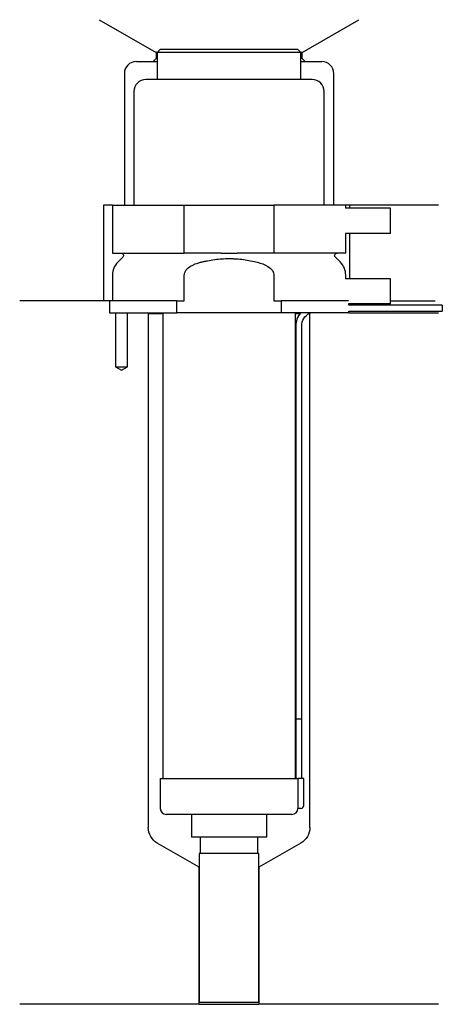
# Model space of a CAD drawing. Header units: millimetres. Extents: x 37 to 108, y 217 to 382.
import ezdxf

# ---------------------------------------------------------------- set-up
doc = ezdxf.new("R2010")
doc.units = ezdxf.units.MM
for name, color, linetype in [('201', 7, 'Continuous'), ('30', 7, 'Continuous'), ('32', 7, 'Continuous')]:
    doc.layers.add(name, color=color, linetype=linetype)

msp = doc.modelspace()

# ---------------------------------------------------------------- linework, layer by layer
at = {"layer": '201', "color": 113}
for p, q in [((50.48, 381.9), (60.01, 376.4)), ((84.41, 376.4), (93.93, 381.9)), ((60.01, 375.4), (59.51, 374.9)), ((60.01, 376.4), (60.01, 375.4)), ((60.21, 376.4), (60.01, 376.4)), ((60.21, 375.4), (60.01, 375.4)), ((84.41, 376.4), (84.21, 376.4)), ((84.41, 375.4), (84.21, 375.4)), ((84.41, 375.4), (84.41, 376.4)), ((84.91, 374.9), (84.41, 375.4)), ((56.71, 374.9), (59.51, 374.9)), ((59.51, 374.9), (60.21, 374.9)), ((84.21, 374.9), (84.91, 374.9)), ((84.91, 374.9), (87.71, 374.9)), ((54.71, 372.9), (54.71, 350.9)), ((89.71, 350.9), (89.71, 372.9)), ((51.21, 350.9), (51.21, 334.9)), ((52.71, 350.9), (51.21, 350.9)), ((107.21, 350.9), (91.71, 350.9)), ((92.33, 350.9), (92.33, 350.4)), ((92.33, 346.2), (92.33, 338.6)), ((51.21, 334.9), (37.21, 334.9)), ((52.21, 334.9), (37.21, 334.9)), ((52.21, 334.9), (52.21, 332.9)), ((99.21, 334.9), (106.69, 334.9)), ((99.21, 334.9), (106.69, 334.9)), ((53.21, 332.9), (53.21, 323.9)), ((55.21, 323.9), (55.21, 332.9)), ((58.61, 332.9), (58.71, 332.8)), ((58.71, 332.8), (61.11, 332.8)), ((58.71, 332.8), (58.71, 246.92)), ((83.31, 332.8), (84.06, 332.8)), ((85.5, 332.8), (85.71, 332.8)), ((85.71, 332.8), (85.81, 332.9)), ((85.71, 246.92), (85.71, 332.8)), ((92.21, 332.9), (107.21, 332.9)), ((53.21, 323.9), (54.21, 323.32)), ((54.21, 323.32), (55.21, 323.9)), ((67.21, 240.28), (60.21, 244.32)), ((84.21, 244.32), (77.21, 240.28)), ((67.21, 217.38), (67.21, 240.28)), ((77.21, 240.28), (77.21, 217.38)), ((67.21, 217.38), (37.21, 217.38)), ((67.21, 217.38), (77.21, 217.38)), ((107.21, 217.38), (77.21, 217.38))]:
    msp.add_line(p, q, dxfattribs=at)
for centre, start, end in [((56.71, 372.9), 90, 180), ((87.71, 372.9), 0, 90)]:
    msp.add_arc(centre, 2, start, end, dxfattribs=at)
at = {"layer": '201', "color": 113, "extrusion": (0, 0, -1)}
for centre, start, end in [((-61.71, 246.92), 300, 360), ((-82.71, 246.92), 180, 240)]:
    msp.add_arc(centre, 3, start, end, dxfattribs=at)
at = {"layer": '30', "color": 113}
for p, q in [((60.71, 376.9), (60.21, 376.4)), ((83.71, 376.9), (60.71, 376.9)), ((84.21, 376.4), (83.71, 376.9)), ((60.21, 376.4), (60.21, 371.9)), ((84.21, 376.4), (60.21, 376.4)), ((84.21, 371.9), (84.21, 376.4)), ((86.11, 371.9), (58.31, 371.9)), ((56.31, 369.9), (56.31, 350.9)), ((88.11, 350.9), (88.11, 369.9)), ((52.71, 350.9), (52.71, 342.9)), ((52.71, 350.9), (64.71, 350.9)), ((64.71, 342.9), (64.71, 350.9)), ((64.71, 350.9), (79.71, 350.9)), ((91.71, 350.9), (79.71, 350.9)), ((79.71, 350.9), (79.71, 342.9)), ((91.71, 350.4), (91.71, 350.9)), ((91.71, 342.9), (91.71, 346.2)), ((52.71, 342.9), (64.71, 342.9)), ((54.44, 342.22), (53.59, 341.37)), ((70.87, 342.9), (64.71, 342.9)), ((79.71, 342.9), (73.55, 342.9)), ((91.71, 342.9), (79.71, 342.9)), ((90.83, 341.37), (89.98, 342.22)), ((52.71, 339.24), (52.71, 334.9)), ((64.71, 334.9), (64.71, 339.24)), ((79.71, 339.24), (79.71, 334.9)), ((91.71, 338.6), (91.71, 339.24)), ((52.21, 334.9), (52.21, 332.9)), ((63.49, 334.9), (52.21, 334.9)), ((63.49, 332.9), (63.49, 334.9)), ((63.49, 334.9), (64.71, 334.9)), ((79.71, 334.9), (80.93, 334.9)), ((92.17, 334.9), (80.93, 334.9)), ((80.93, 334.9), (80.93, 332.9)), ((92.21, 334.2), (92.21, 334.4)), ((107.86, 334.2), (92.21, 334.2)), ((107.86, 334.2), (107.86, 333.2)), ((52.21, 332.9), (63.49, 332.9)), ((53.21, 332.9), (53.21, 323.9)), ((55.21, 323.9), (55.21, 332.9)), ((61.11, 332.9), (61.11, 255.1)), ((80.93, 332.9), (63.49, 332.9)), ((92.21, 332.9), (80.93, 332.9)), ((83.31, 255.1), (83.31, 332.9)), ((92.21, 332.9), (92.21, 333.2)), ((92.21, 333.2), (107.86, 333.2)), ((83.36, 330.7), (83.36, 265.1)), ((84.36, 265.1), (84.36, 330.7)), ((53.21, 323.9), (55.21, 323.9)), ((83.36, 265.1), (83.36, 255.1)), ((83.36, 265.1), (84.36, 265.1)), ((83.36, 265.1), (84.36, 265.1)), ((84.36, 255.1), (84.36, 265.1)), ((60.71, 255.1), (60.71, 250.1)), ((60.71, 255.1), (83.68, 255.1)), ((84.71, 255.1), (83.68, 255.1)), ((83.68, 255.1), (83.68, 250.6)), ((84.71, 250.6), (84.71, 255.1)), ((84.21, 250.1), (83.7, 250.1)), ((82.71, 249.1), (61.71, 249.1)), ((65.91, 249.1), (65.91, 245.28)), ((78.51, 245.28), (78.51, 249.1)), ((78.51, 245.28), (65.91, 245.28)), ((67.4, 245.28), (67.4, 242.58)), ((77.01, 242.58), (77.01, 245.28)), ((77.21, 242.58), (67.21, 242.58)), ((67.21, 242.58), (67.21, 217.68)), ((77.21, 217.68), (77.21, 242.58)), ((77.21, 217.68), (67.21, 217.68))]:
    msp.add_line(p, q, dxfattribs=at)
for centre, radius, start, end in [((58.31, 369.9), 2, 90, 180), ((86.11, 369.9), 2, 0, 90), ((55.71, 339.24), 3, 135, 180), ((88.71, 339.24), 3, 0, 45), ((86.86, 330.7), 3.5, 141.0539, 180), ((61.71, 250.1), 1, 180, 270), ((82.71, 250.1), 1, -90, 0), ((84.21, 250.6), 0.5, -90, 0)]:
    msp.add_arc(centre, radius, start, end, dxfattribs=at)
at = {"layer": '30', "color": 113, "extrusion": (0, 0, -1)}
for centre, radius, start, end in [((-54.16, 342.5), 0.4, 90, 225), ((-90.26, 342.5), 0.4, -45, 90), ((-86.86, 330.7), 2.5, 0, 61.6416)]:
    msp.add_arc(centre, radius, start, end, dxfattribs=at)
at = {"layer": '30', "color": 113}
for points, knots in [([(70.87, 342.9), (71.31, 342.9), (71.76, 342.9), (72.32, 342.9), (72.43, 342.9), (72.65, 342.9), (72.77, 342.9), (73.1, 342.9), (73.33, 342.9), (73.55, 342.9)], [0, 0, 0, 0, 0.5, 0.5, 0.625, 0.625, 0.75, 0.75, 1, 1, 1, 1]), ([(64.71, 339.24), (64.71, 339.86), (65.21, 340.37), (66.26, 341.01), (66.84, 341.21), (67.44, 341.37)], [0, 0, 0, 0, 0.5, 0.5, 1, 1, 1, 1]), ([(67.44, 341.37), (67.63, 341.42), (67.83, 341.46), (68.22, 341.55), (68.42, 341.59), (69.01, 341.71), (69.41, 341.77), (70.6, 341.93), (71.4, 341.99), (72.41, 341.99), (72.61, 341.98), (73.02, 341.97), (73.22, 341.96), (73.82, 341.92), (74.22, 341.88), (75.42, 341.72), (76.2, 341.56), (76.98, 341.37)], [0, 0, 0, 0, 0.0625, 0.0625, 0.125, 0.125, 0.25, 0.25, 0.5, 0.5, 0.5625, 0.5625, 0.625, 0.625, 0.75, 0.75, 1, 1, 1, 1]), ([(76.98, 341.37), (77.57, 341.21), (78.16, 341.01), (79.21, 340.36), (79.71, 339.86), (79.71, 339.24)], [0, 0, 0, 0, 0.5, 0.5, 1, 1, 1, 1]), ([(83.68, 250.6), (83.68, 250.55), (83.68, 250.49), (83.68, 250.39), (83.68, 250.34), (83.69, 250.25), (83.69, 250.21), (83.69, 250.15), (83.7, 250.13), (83.7, 250.12), (83.7, 250.11), (83.7, 250.1)], [0, 0, 0, 0, 0.208381, 0.208381, 0.416996, 0.416996, 0.625825, 0.625825, 0.83609, 0.83609, 1, 1, 1, 1])]:
    msp.add_open_spline(points, degree=3, knots=knots, dxfattribs=at)
at = {"layer": '32', "color": 113}
for p, q in [((99.21, 350.4), (91.67, 350.4)), ((99.21, 346.2), (99.21, 350.4)), ((99.21, 346.2), (91.67, 346.2)), ((99.21, 338.6), (91.67, 338.6)), ((99.21, 334.4), (99.21, 338.6)), ((99.21, 334.4), (92.17, 334.4))]:
    msp.add_line(p, q, dxfattribs=at)

doc.saveas('drawing.dxf')
